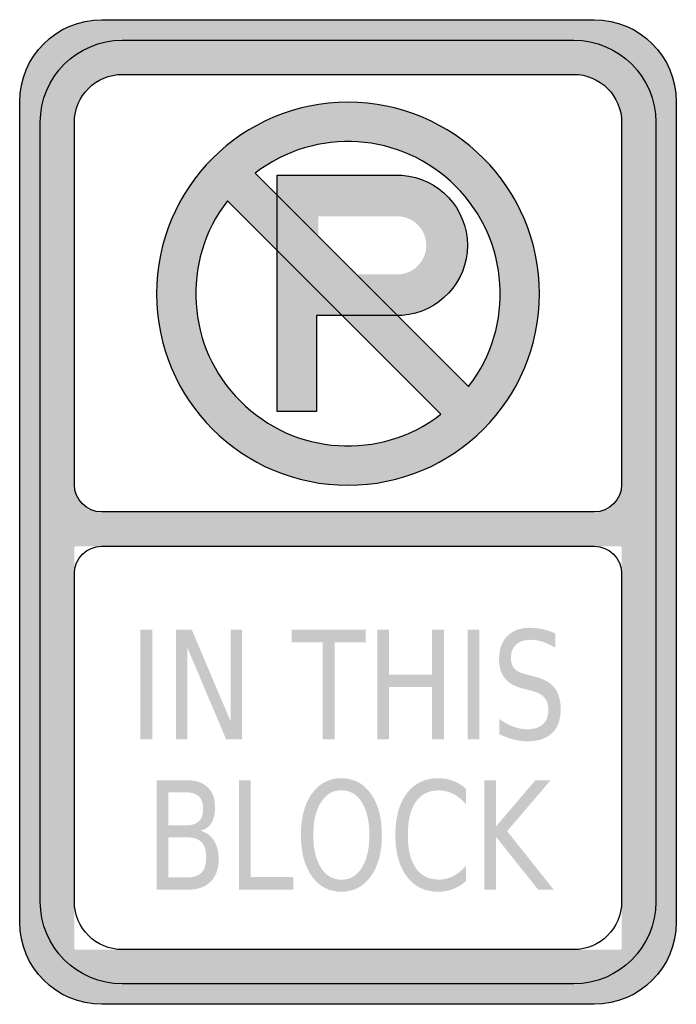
# Model space of a CAD drawing. Header units: inches. Extents: x -0.5 to 0.5, y -0.75 to 0.75.
import ezdxf

# ---------------------------------------------------------------- set-up
doc = ezdxf.new("R2010")
doc.units = ezdxf.units.IN
doc.header["$MEASUREMENT"] = 0

msp = doc.modelspace()

# ---------------------------------------------------------------- hatches: boundary and pattern name
h = msp.add_hatch(color=7)
edge = h.paths.add_edge_path()
edge.add_spline(control_points=[(-0.5, 0.625), (-0.5, 0.694), (-0.444, 0.75), (-0.375, 0.75)], knot_values=[0, 0, 0, 0, 1, 1, 1, 1], degree=3, periodic=0)
edge.add_line((-0.375, 0.75), (0.375, 0.75))
edge.add_spline(control_points=[(0.375, 0.75), (0.444, 0.75), (0.5, 0.694), (0.5, 0.625)], knot_values=[0, 0, 0, 0, 1, 1, 1, 1], degree=3, periodic=0)
edge.add_line((0.5, 0.625), (0.5, -0.625))
edge.add_spline(control_points=[(0.5, -0.625), (0.5, -0.694), (0.444, -0.75), (0.375, -0.75)], knot_values=[0, 0, 0, 0, 1, 1, 1, 1], degree=3, periodic=0)
edge.add_line((0.375, -0.75), (-0.375, -0.75))
edge.add_spline(control_points=[(-0.375, -0.75), (-0.444, -0.75), (-0.5, -0.694), (-0.5, -0.625)], knot_values=[0, 0, 0, 0, 1, 1, 1, 1], degree=3, periodic=0)
edge.add_line((-0.5, -0.625), (-0.5, 0.625))
edge = h.paths.add_edge_path(flags=0)
edge.add_line((0.4688, 0.5937), (0.4688, -0.5938))
edge.add_spline(control_points=[(0.4688, -0.5938), (0.4688, -0.6628), (0.4128, -0.7188), (0.3438, -0.7188)], knot_values=[0, 0, 0, 0, 1, 1, 1, 1], degree=3, periodic=0)
edge.add_line((0.3438, -0.7188), (-0.3437, -0.7188))
edge.add_spline(control_points=[(-0.3437, -0.7188), (-0.4128, -0.7188), (-0.4687, -0.6628), (-0.4687, -0.5938)], knot_values=[0, 0, 0, 0, 1, 1, 1, 1], degree=3, periodic=0)
edge.add_line((-0.4687, -0.5938), (-0.4687, 0.5937))
edge.add_spline(control_points=[(-0.4687, 0.5937), (-0.4687, 0.6628), (-0.4128, 0.7187), (-0.3437, 0.7187)], knot_values=[0, 0, 0, 0, 1, 1, 1, 1], degree=3, periodic=0)
edge.add_line((-0.3437, 0.7187), (0.3438, 0.7187))
edge.add_spline(control_points=[(0.3438, 0.7187), (0.4128, 0.7187), (0.4688, 0.6628), (0.4688, 0.5937)], knot_values=[0, 0, 0, 0, 1, 1, 1, 1], degree=3, periodic=0)
h = msp.add_hatch(color=7)
edge = h.paths.add_edge_path()
edge.add_spline(control_points=[(0.4688, 0.5937), (0.4688, 0.6628), (0.4128, 0.7187), (0.3438, 0.7187)], knot_values=[0, 0, 0, 0, 1, 1, 1, 1], degree=3, periodic=0)
edge.add_line((0.3438, 0.7187), (-0.3437, 0.7187))
edge.add_spline(control_points=[(-0.3437, 0.7187), (-0.4128, 0.7187), (-0.4687, 0.6628), (-0.4687, 0.5937)], knot_values=[0, 0, 0, 0, 1, 1, 1, 1], degree=3, periodic=0)
edge.add_line((-0.4687, 0.5937), (-0.4687, -0.5938))
edge.add_spline(control_points=[(-0.4687, -0.5938), (-0.4687, -0.6628), (-0.4128, -0.7188), (-0.3437, -0.7188)], knot_values=[0, 0, 0, 0, 1, 1, 1, 1], degree=3, periodic=0)
edge.add_line((-0.3437, -0.7188), (0.3438, -0.7188))
edge.add_spline(control_points=[(0.3438, -0.7188), (0.4128, -0.7188), (0.4688, -0.6628), (0.4688, -0.5938)], knot_values=[0, 0, 0, 0, 1, 1, 1, 1], degree=3, periodic=0)
edge.add_line((0.4688, -0.5938), (0.4688, 0.5937))
edge = h.paths.add_edge_path(flags=0)
edge.add_spline(control_points=[(0.375, 0), (0.398, 0), (0.4167, 0.0187), (0.4167, 0.0417)], knot_values=[0, 0, 0, 0, 1, 1, 1, 1], degree=3, periodic=0)
edge.add_line((0.4167, 0.0417), (0.4167, 0.5937))
edge.add_spline(control_points=[(0.4167, 0.5937), (0.4167, 0.6131), (0.409, 0.6316), (0.3953, 0.6453), (0.3816, 0.659), (0.3631, 0.6667), (0.3438, 0.6667)], knot_values=[0, 0, 0, 0, 1, 1, 1, 2, 2, 2, 2], degree=3, periodic=0)
edge.add_line((0.3438, 0.6667), (-0.3437, 0.6667))
edge.add_spline(control_points=[(-0.3437, 0.6667), (-0.3631, 0.6667), (-0.3816, 0.659), (-0.3953, 0.6453), (-0.409, 0.6316), (-0.4167, 0.6131), (-0.4167, 0.5937)], knot_values=[0, 0, 0, 0, 1, 1, 1, 2, 2, 2, 2], degree=3, periodic=0)
edge.add_line((-0.4167, 0.5937), (-0.4167, 0.0417))
edge.add_spline(control_points=[(-0.4167, 0.0417), (-0.4167, 0.0187), (-0.398, 0), (-0.375, 0)], knot_values=[0, 0, 0, 0, 1, 1, 1, 1], degree=3, periodic=0)
edge.add_line((-0.375, 0), (0.375, 0))
h.paths.add_polyline_path([(0.4167, -0.6667), (-0.4167, -0.6667), (-0.4167, -0.0521), (0.4167, -0.0521), (0.4167, -0.6667)], flags=0)
h = msp.add_hatch(color=7)
edge = h.paths.add_edge_path()
edge.add_spline(control_points=[(0.2917, 0.3325), (0.2917, 0.1714), (0.1611, 0.0408), (0, 0.0408), (-0.1611, 0.0408), (-0.2917, 0.1714), (-0.2917, 0.3325), (-0.2917, 0.4936), (-0.1611, 0.6242), (0, 0.6242), (0.1611, 0.6242), (0.2917, 0.4936), (0.2917, 0.3325)], knot_values=[0, 0, 0, 0, 1, 1, 1, 2, 2, 2, 3, 3, 3, 4, 4, 4, 4], degree=3, periodic=0)
h.paths.add_polyline_path([(0.1415, 0.1487), (0.1298, 0.1403), (0.1175, 0.1328), (0.1052, 0.1258), (0.0925, 0.1197), (0.0795, 0.1148), (0.0662, 0.1103), (0.053, 0.1067), (0.0395, 0.104), (0.026, 0.102), (0.0123, 0.101), (-0.0013, 0.1008), (-0.015, 0.1013), (-0.0285, 0.1025), (-0.042, 0.1045), (-0.0555, 0.1075), (-0.0687, 0.111), (-0.0817, 0.1155), (-0.0945, 0.1207), (-0.107, 0.1268), (-0.1192, 0.1335), (-0.131, 0.1412), (-0.1425, 0.1495), (-0.1535, 0.1588), (-0.164, 0.1685), (-0.1737, 0.179), (-0.183, 0.19), (-0.1913, 0.2015), (-0.199, 0.2132), (-0.2057, 0.2255), (-0.2117, 0.238), (-0.217, 0.2507), (-0.2215, 0.2637), (-0.225, 0.277), (-0.228, 0.2905), (-0.23, 0.304), (-0.2313, 0.3175), (-0.2318, 0.3312), (-0.2315, 0.3447), (-0.2305, 0.3585), (-0.2285, 0.372), (-0.2258, 0.3855), (-0.2222, 0.3987), (-0.2177, 0.412), (-0.2127, 0.425), (-0.2067, 0.4377), (-0.1998, 0.45), (-0.1922, 0.4622), (-0.1837, 0.474), (0.1415, 0.1487)], flags=0)
h.paths.add_polyline_path([(0.1837, 0.191), (-0.1415, 0.5162), (-0.1298, 0.5247), (-0.1175, 0.5322), (-0.1052, 0.5392), (-0.0925, 0.5452), (-0.0795, 0.5502), (-0.0662, 0.5547), (-0.053, 0.5582), (-0.0395, 0.561), (-0.026, 0.563), (-0.0123, 0.564), (0.0013, 0.5642), (0.015, 0.5637), (0.0285, 0.5625), (0.042, 0.5605), (0.0555, 0.5575), (0.0687, 0.554), (0.0817, 0.5495), (0.0945, 0.5442), (0.107, 0.5382), (0.1192, 0.5315), (0.131, 0.5237), (0.1425, 0.5155), (0.1535, 0.5062), (0.164, 0.4965), (0.1737, 0.486), (0.183, 0.475), (0.1913, 0.4635), (0.199, 0.4517), (0.2057, 0.4395), (0.2117, 0.427), (0.217, 0.4142), (0.2215, 0.4012), (0.225, 0.388), (0.228, 0.3745), (0.23, 0.361), (0.2313, 0.3475), (0.2318, 0.3337), (0.2315, 0.3202), (0.2305, 0.3065), (0.2285, 0.293), (0.2258, 0.2795), (0.2222, 0.2662), (0.2177, 0.253), (0.2127, 0.24), (0.2067, 0.2273), (0.1998, 0.215), (0.1922, 0.2028), (0.1837, 0.191)], flags=0)
h = msp.add_hatch(color=7)
edge = h.paths.add_edge_path()
edge.add_line((0.0822, 0.5129), (-0.1078, 0.5129))
edge.add_line((-0.1078, 0.5129), (-0.1078, 0.398))
edge.add_line((-0.1078, 0.398), (-0.0094, 0.2996))
edge.add_line((-0.0094, 0.2996), (0.0825, 0.2996))
edge.add_spline(control_points=[(0.0825, 0.2996), (0.1385, 0.3036), (0.1819, 0.3502), (0.1818, 0.4064), (0.1817, 0.4625), (0.1382, 0.5091), (0.0822, 0.5129)], knot_values=[0, 0, 0, 0, 1, 1, 1, 2, 2, 2, 2], degree=3, periodic=0)
edge = h.paths.add_edge_path(flags=0)
edge.add_line((0.0798, 0.3621), (-0.0453, 0.3621))
edge.add_line((-0.0453, 0.3621), (-0.0453, 0.4504))
edge.add_line((-0.0453, 0.4504), (0.0796, 0.4504))
edge.add_spline(control_points=[(0.0796, 0.4504), (0.1021, 0.448), (0.1192, 0.429), (0.1193, 0.4063), (0.1193, 0.3837), (0.1023, 0.3646), (0.0798, 0.3621)], knot_values=[0, 0, 0, 0, 1, 1, 1, 2, 2, 2, 2], degree=3, periodic=0)
for points in [[(-0.1078, 0.398), (-0.1078, 0.1529), (-0.0481, 0.1529), (-0.0478, 0.2996), (-0.0094, 0.2996), (-0.1078, 0.398)], [(-0.3161, -0.1794), (-0.2981, -0.1794), (-0.2981, -0.3461), (-0.3161, -0.3461), (-0.3161, -0.1794)], [(-0.2622, -0.1794), (-0.2379, -0.1794), (-0.1788, -0.3189), (-0.1788, -0.1794), (-0.1613, -0.1794), (-0.1613, -0.3461), (-0.1856, -0.3461), (-0.2447, -0.2067), (-0.2447, -0.3461), (-0.2622, -0.3461), (-0.2622, -0.1794)], [(-0.0857, -0.1794), (0.0271, -0.1794), (0.0271, -0.1984), (-0.0203, -0.1984), (-0.0203, -0.3461), (-0.0384, -0.3461), (-0.0384, -0.1984), (-0.0857, -0.1984), (-0.0857, -0.1794)], [(0.0445, -0.1794), (0.0625, -0.1794), (0.0625, -0.2477), (0.1281, -0.2477), (0.1281, -0.1794), (0.1461, -0.1794), (0.1461, -0.3461), (0.1281, -0.3461), (0.1281, -0.2667), (0.0625, -0.2667), (0.0625, -0.3461), (0.0445, -0.3461), (0.0445, -0.1794)], [(0.182, -0.1794), (0.2, -0.1794), (0.2, -0.3461), (0.182, -0.3461), (0.182, -0.1794)], [(-0.1661, -0.4086), (-0.148, -0.4086), (-0.148, -0.5563), (-0.0831, -0.5563), (-0.0831, -0.5753), (-0.1661, -0.5753), (-0.1661, -0.4086)], [(0.2075, -0.4086), (0.2255, -0.4086), (0.2255, -0.479), (0.2854, -0.4086), (0.3086, -0.4086), (0.2424, -0.4863), (0.3133, -0.5753), (0.2896, -0.5753), (0.2255, -0.495), (0.2255, -0.5753), (0.2075, -0.5753), (0.2075, -0.4086)]]:
    msp.add_hatch(color=7).paths.add_polyline_path(points)
h = msp.add_hatch(color=7)
edge = h.paths.add_edge_path()
edge.add_line((0.3159, -0.1849), (0.3159, -0.2069))
edge.add_spline(control_points=[(0.3159, -0.2069), (0.309, -0.2028), (0.3026, -0.1997), (0.2965, -0.1977), (0.2904, -0.1957), (0.2846, -0.1947), (0.2789, -0.1947), (0.2691, -0.1947), (0.2615, -0.1971), (0.2562, -0.2019), (0.2508, -0.2066), (0.2482, -0.2134), (0.2482, -0.2222), (0.2482, -0.2295), (0.25, -0.2351), (0.2535, -0.2389), (0.257, -0.2426), (0.2638, -0.2457), (0.2736, -0.248)], knot_values=[0, 0, 0, 0, 1, 1, 1, 2, 2, 2, 3, 3, 3, 4, 4, 4, 5, 5, 5, 6, 6, 6, 6], degree=3, periodic=0)
edge.add_line((0.2736, -0.248), (0.2845, -0.2508))
edge.add_spline(control_points=[(0.2845, -0.2508), (0.298, -0.254), (0.3079, -0.2596), (0.3143, -0.2677), (0.3207, -0.2757), (0.3239, -0.2866), (0.3239, -0.3001), (0.3239, -0.3162), (0.3196, -0.3285), (0.3109, -0.3368), (0.3023, -0.3452), (0.2896, -0.3493), (0.2728, -0.3493), (0.2665, -0.3493), (0.2598, -0.3484), (0.2527, -0.3466), (0.2456, -0.3449), (0.2382, -0.3422), (0.2306, -0.3387)], knot_values=[0, 0, 0, 0, 1, 1, 1, 2, 2, 2, 3, 3, 3, 4, 4, 4, 5, 5, 5, 6, 6, 6, 6], degree=3, periodic=0)
edge.add_line((0.2306, -0.3387), (0.2306, -0.3155))
edge.add_spline(control_points=[(0.2306, -0.3155), (0.2379, -0.3206), (0.2451, -0.3245), (0.2521, -0.3271), (0.2591, -0.3297), (0.266, -0.331), (0.2728, -0.331), (0.2831, -0.331), (0.2911, -0.3285), (0.2967, -0.3234), (0.3023, -0.3184), (0.3051, -0.3111), (0.3051, -0.3018), (0.3051, -0.2936), (0.3031, -0.2872), (0.299, -0.2826), (0.295, -0.278), (0.2884, -0.2745), (0.2793, -0.2722)], knot_values=[0, 0, 0, 0, 1, 1, 1, 2, 2, 2, 3, 3, 3, 4, 4, 4, 5, 5, 5, 6, 6, 6, 6], degree=3, periodic=0)
edge.add_line((0.2793, -0.2722), (0.2683, -0.2695))
edge.add_spline(control_points=[(0.2683, -0.2695), (0.2548, -0.2662), (0.2451, -0.2609), (0.2391, -0.2538), (0.2331, -0.2466), (0.2301, -0.2367), (0.2301, -0.224), (0.2301, -0.2092), (0.2342, -0.1976), (0.2425, -0.1891), (0.2508, -0.1807), (0.2623, -0.1764), (0.2768, -0.1764), (0.2831, -0.1764), (0.2895, -0.1771), (0.296, -0.1785), (0.3024, -0.1799), (0.3091, -0.1821), (0.3159, -0.1849)], knot_values=[0, 0, 0, 0, 1, 1, 1, 2, 2, 2, 3, 3, 3, 4, 4, 4, 5, 5, 5, 6, 6, 6, 6], degree=3, periodic=0)
h = msp.add_hatch(color=7)
edge = h.paths.add_edge_path()
edge.add_line((-0.2915, -0.4086), (-0.2455, -0.4086))
edge.add_spline(control_points=[(-0.2455, -0.4086), (-0.2317, -0.4086), (-0.2211, -0.4122), (-0.2137, -0.4193), (-0.2062, -0.4265), (-0.2025, -0.4366), (-0.2025, -0.4498), (-0.2025, -0.46), (-0.2044, -0.4681), (-0.2082, -0.4741), (-0.212, -0.4801), (-0.2176, -0.4839), (-0.225, -0.4854)], knot_values=[0, 0, 0, 0, 1, 1, 1, 2, 2, 2, 3, 3, 3, 4, 4, 4, 4], degree=3, periodic=0)
edge.add_spline(control_points=[(-0.225, -0.4854), (-0.2161, -0.4878), (-0.2092, -0.4927), (-0.2043, -0.5003), (-0.1994, -0.5078), (-0.197, -0.5173), (-0.197, -0.5286), (-0.197, -0.5435), (-0.201, -0.555), (-0.2091, -0.5631), (-0.2172, -0.5712), (-0.2287, -0.5753), (-0.2437, -0.5753)], knot_values=[0, 0, 0, 0, 1, 1, 1, 2, 2, 2, 3, 3, 3, 4, 4, 4, 4], degree=3, periodic=0)
edge.add_line((-0.2437, -0.5753), (-0.2915, -0.5753))
edge.add_line((-0.2915, -0.5753), (-0.2915, -0.4086))
edge = h.paths.add_edge_path(flags=0)
edge.add_line((-0.2735, -0.4957), (-0.2735, -0.5567))
edge.add_line((-0.2735, -0.5567), (-0.2446, -0.5567))
edge.add_spline(control_points=[(-0.2446, -0.5567), (-0.2349, -0.5567), (-0.2277, -0.5542), (-0.223, -0.5492), (-0.2183, -0.5442), (-0.216, -0.5365), (-0.216, -0.5261), (-0.216, -0.5157), (-0.2183, -0.508), (-0.223, -0.5031), (-0.2277, -0.4981), (-0.2349, -0.4957), (-0.2446, -0.4957)], knot_values=[0, 0, 0, 0, 1, 1, 1, 2, 2, 2, 3, 3, 3, 4, 4, 4, 4], degree=3, periodic=0)
edge.add_line((-0.2446, -0.4957), (-0.2735, -0.4957))
edge = h.paths.add_edge_path(flags=0)
edge.add_line((-0.2735, -0.4271), (-0.2735, -0.4774))
edge.add_line((-0.2735, -0.4774), (-0.2468, -0.4774))
edge.add_spline(control_points=[(-0.2468, -0.4774), (-0.238, -0.4774), (-0.2314, -0.4753), (-0.2271, -0.4712), (-0.2228, -0.467), (-0.2206, -0.4607), (-0.2206, -0.4522), (-0.2206, -0.4438), (-0.2228, -0.4375), (-0.2271, -0.4334), (-0.2314, -0.4292), (-0.238, -0.4271), (-0.2468, -0.4271)], knot_values=[0, 0, 0, 0, 1, 1, 1, 2, 2, 2, 3, 3, 3, 4, 4, 4, 4], degree=3, periodic=0)
edge.add_line((-0.2468, -0.4271), (-0.2735, -0.4271))
h = msp.add_hatch(color=7)
edge = h.paths.add_edge_path()
edge.add_spline(control_points=[(-0.01, -0.4056), (0.0086, -0.4056), (0.0236, -0.4134), (0.0348, -0.4291), (0.046, -0.4447), (0.0516, -0.4657), (0.0516, -0.4921), (0.0516, -0.5184), (0.046, -0.5393), (0.0348, -0.555), (0.0236, -0.5707), (0.0086, -0.5785), (-0.01, -0.5785), (-0.0288, -0.5785), (-0.0438, -0.5707), (-0.055, -0.5551), (-0.0662, -0.5394), (-0.0718, -0.5184), (-0.0718, -0.4921), (-0.0718, -0.4657), (-0.0662, -0.4447), (-0.055, -0.4291), (-0.0438, -0.4134), (-0.0288, -0.4056), (-0.01, -0.4056)], knot_values=[0, 0, 0, 0, 1, 1, 1, 2, 2, 2, 3, 3, 3, 4, 4, 4, 5, 5, 5, 6, 6, 6, 7, 7, 7, 8, 8, 8, 8], degree=3, periodic=0)
edge = h.paths.add_edge_path(flags=0)
edge.add_spline(control_points=[(-0.01, -0.4239), (-0.0231, -0.4239), (-0.0335, -0.43), (-0.0413, -0.4422), (-0.049, -0.4544), (-0.0528, -0.471), (-0.0528, -0.4921), (-0.0528, -0.5131), (-0.049, -0.5297), (-0.0413, -0.5419), (-0.0335, -0.5541), (-0.0231, -0.5602), (-0.01, -0.5602), (0.0031, -0.5602), (0.0134, -0.5541), (0.0211, -0.5419), (0.0287, -0.5297), (0.0326, -0.5131), (0.0326, -0.4921), (0.0326, -0.471), (0.0287, -0.4544), (0.0211, -0.4422), (0.0134, -0.43), (0.0031, -0.4239), (-0.01, -0.4239)], knot_values=[0, 0, 0, 0, 1, 1, 1, 2, 2, 2, 3, 3, 3, 4, 4, 4, 5, 5, 5, 6, 6, 6, 7, 7, 7, 8, 8, 8, 8], degree=3, periodic=0)
h = msp.add_hatch(color=7)
edge = h.paths.add_edge_path()
edge.add_line((0.1796, -0.4214), (0.1796, -0.4452))
edge.add_spline(control_points=[(0.1796, -0.4452), (0.1736, -0.4381), (0.1671, -0.4329), (0.1602, -0.4294), (0.1533, -0.4259), (0.146, -0.4241), (0.1383, -0.4241), (0.123, -0.4241), (0.1114, -0.4299), (0.1033, -0.4416), (0.0952, -0.4532), (0.0911, -0.4701), (0.0911, -0.4921), (0.0911, -0.514), (0.0952, -0.5308), (0.1033, -0.5425), (0.1114, -0.5541), (0.123, -0.56), (0.1383, -0.56), (0.146, -0.56), (0.1533, -0.5582), (0.1602, -0.5547), (0.1671, -0.5512), (0.1736, -0.5459), (0.1796, -0.5389)], knot_values=[0, 0, 0, 0, 1, 1, 1, 2, 2, 2, 3, 3, 3, 4, 4, 4, 5, 5, 5, 6, 6, 6, 7, 7, 7, 8, 8, 8, 8], degree=3, periodic=0)
edge.add_line((0.1796, -0.5389), (0.1796, -0.5624))
edge.add_spline(control_points=[(0.1796, -0.5624), (0.1733, -0.5678), (0.1666, -0.5718), (0.1596, -0.5745), (0.1525, -0.5772), (0.1451, -0.5785), (0.1372, -0.5785), (0.117, -0.5785), (0.1011, -0.5708), (0.0895, -0.5553), (0.0779, -0.5399), (0.0721, -0.5188), (0.0721, -0.4921), (0.0721, -0.4653), (0.0779, -0.4442), (0.0895, -0.4287), (0.1011, -0.4133), (0.117, -0.4056), (0.1372, -0.4056), (0.1452, -0.4056), (0.1527, -0.4069), (0.1598, -0.4095), (0.1668, -0.4122), (0.1734, -0.4161), (0.1796, -0.4214)], knot_values=[0, 0, 0, 0, 1, 1, 1, 2, 2, 2, 3, 3, 3, 4, 4, 4, 5, 5, 5, 6, 6, 6, 7, 7, 7, 8, 8, 8, 8], degree=3, periodic=0)

# ---------------------------------------------------------------- linework, layer by layer
at = {"color": 7}
for p, q in [((-0.4167, 0.0417), (-0.4167, 0.5937)), ((0.4167, 0.5937), (0.4167, 0.0417)), ((-0.1414, 0.5162), (0.1837, 0.1911)), ((-0.1837, 0.4739), (0.1414, 0.1488))]:
    msp.add_line(p, q, dxfattribs=at)
for points in [[(-0.375, 0.75), (0.375, 0.75)], [(-0.3437, 0.7187), (0.3438, 0.7187)], [(-0.3437, 0.6667), (0.3438, 0.6667)], [(-0.5, -0.625), (-0.5, 0.625)], [(0.5, 0.625), (0.5, -0.625)], [(-0.4687, -0.5938), (-0.4687, 0.5937)], [(-0.4167, 0.0417), (-0.4167, 0.5937)], [(0.4167, 0.5937), (0.4167, 0.0417)], [(0.4688, 0.5937), (0.4688, -0.5938)], [(-0.1078, 0.5129), (0.0822, 0.5129)], [(0.0825, 0.2996), (-0.0478, 0.2996), (-0.0481, 0.1529), (-0.1078, 0.1529), (-0.1078, 0.5129)], [(0.375, 0), (-0.375, 0)], [(-0.375, -0.0521), (0.375, -0.0521)], [(-0.4167, -0.5938), (-0.4167, -0.0938)], [(0.4167, -0.0938), (0.4167, -0.5938)], [(0.3438, -0.6667), (-0.3437, -0.6667)], [(0.3438, -0.7188), (-0.3437, -0.7188)], [(0.375, -0.75), (-0.375, -0.75)]]:
    msp.add_lwpolyline(points, dxfattribs=at)
for points in [[(-0.5, 0.625), (-0.5, 0.694), (-0.444, 0.75), (-0.375, 0.75)], [(0.375, 0.75), (0.444, 0.75), (0.5, 0.694), (0.5, 0.625)], [(-0.4687, 0.5937), (-0.4687, 0.6628), (-0.4128, 0.7187), (-0.3437, 0.7187)], [(0.3438, 0.7187), (0.4128, 0.7187), (0.4688, 0.6628), (0.4688, 0.5937)], [(-0.4167, 0.5937), (-0.4167, 0.634), (-0.384, 0.6667), (-0.3437, 0.6667)], [(-0.375, 0), (-0.398, 0), (-0.4167, 0.0187), (-0.4167, 0.0417)], [(0.4167, 0.0417), (0.4167, 0.0187), (0.398, 0), (0.375, 0)], [(-0.4167, -0.0938), (-0.4167, -0.0707), (-0.398, -0.0521), (-0.375, -0.0521)], [(0.375, -0.0521), (0.398, -0.0521), (0.4167, -0.0707), (0.4167, -0.0938)], [(-0.3437, -0.7188), (-0.4128, -0.7188), (-0.4687, -0.6628), (-0.4687, -0.5938)], [(-0.3437, -0.6667), (-0.384, -0.6667), (-0.4167, -0.634), (-0.4167, -0.5938)], [(0.4688, -0.5938), (0.4688, -0.6628), (0.4128, -0.7188), (0.3438, -0.7188)], [(0.4167, -0.5938), (0.4167, -0.634), (0.384, -0.6667), (0.3438, -0.6667)], [(-0.375, -0.75), (-0.444, -0.75), (-0.5, -0.694), (-0.5, -0.625)], [(0.5, -0.625), (0.5, -0.694), (0.444, -0.75), (0.375, -0.75)]]:
    msp.add_open_spline(points, degree=3, dxfattribs=at)
for points, knots in [([(0.3438, 0.6667), (0.3631, 0.6667), (0.3816, 0.659), (0.3953, 0.6453), (0.409, 0.6316), (0.4167, 0.6131), (0.4167, 0.5937)], [0, 0, 0, 0, 1, 1, 1, 2, 2, 2, 2]), ([(0.2917, 0.3325), (0.2917, 0.1714), (0.1611, 0.0408), (0, 0.0408), (-0.1611, 0.0408), (-0.2917, 0.1714), (-0.2917, 0.3325), (-0.2917, 0.4936), (-0.1611, 0.6242), (0, 0.6242), (0.1611, 0.6242), (0.2917, 0.4936), (0.2917, 0.3325)], [0, 0, 0, 0, 1, 1, 1, 2, 2, 2, 3, 3, 3, 4, 4, 4, 4]), ([(0.1837, 0.1911), (0.2548, 0.2834), (0.2463, 0.4141), (0.1639, 0.4964), (0.0816, 0.5788), (-0.0491, 0.5873), (-0.1414, 0.5162)], [0, 0, 0, 0, 1, 1, 1, 2, 2, 2, 2]), ([(0.0822, 0.5129), (0.1382, 0.5091), (0.1817, 0.4625), (0.1818, 0.4064), (0.1819, 0.3502), (0.1385, 0.3036), (0.0825, 0.2996)], [0, 0, 0, 0, 1, 1, 1, 2, 2, 2, 2]), ([(-0.1837, 0.4739), (-0.2548, 0.3816), (-0.2463, 0.2509), (-0.1639, 0.1686), (-0.0816, 0.0862), (0.0491, 0.0777), (0.1414, 0.1488)], [0, 0, 0, 0, 1, 1, 1, 2, 2, 2, 2])]:
    msp.add_open_spline(points, degree=3, knots=knots, dxfattribs=at)

doc.saveas('drawing.dxf')
